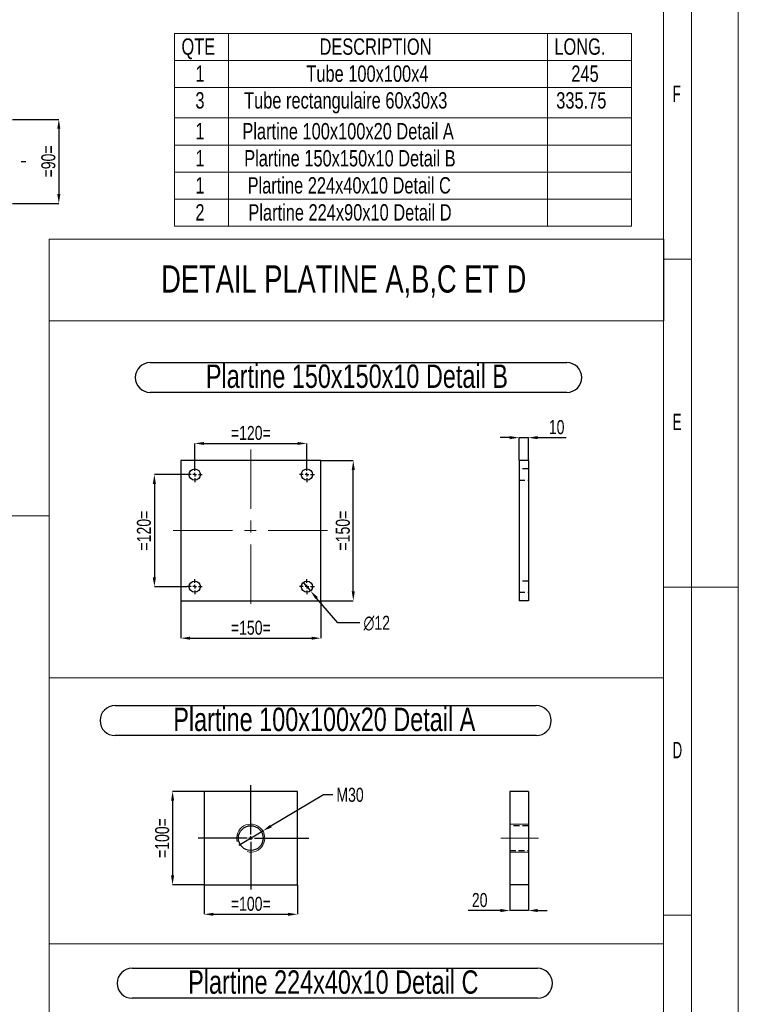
# Model space of a CAD drawing. Header units: millimetres. Extents: x 0 to 841, y 0 to 594.
# Tile 13 of 14: x 687 to 841, y 208 to 418. Entities that reach past the tile are written whole.
import ezdxf

# ---------------------------------------------------------------- set-up
doc = ezdxf.new("R2010")
doc.units = ezdxf.units.MM
doc.header["$PDSIZE"] = -1
doc.linetypes.add('CENTERX2', pattern=[20.32, 12.7, -2.54, 2.54, -2.54])
doc.linetypes.add('HIDDEN', pattern=[1.905, 1.27, -0.635])
for name, color, linetype in [('COTES', 1, 'Continuous'), ('NOTES', 6, 'Continuous'), ('TRAIT-MIXTES', 3, 'CENTERX2'), ('TRAIT-TIRET', 2, 'HIDDEN')]:
    doc.layers.add(name, color=color, linetype=linetype)
doc.layers.add('TRAIT-FORT', color=4, linetype='Continuous', lineweight=25)
doc.styles.add('SLDTEXTSTYLE0', font='TXT', dxfattribs={"width": 0.75})
doc.styles.add('SLDTEXTSTYLE1', font='TXT', dxfattribs={"width": 0.605})
doc.dimstyles.new('SLDDIMSTYLE0', dxfattribs={"dimtxt": 3, "dimasz": 2, "dimexe": 0, "dimexo": 0.0625, "dimgap": 0.75, "dimtad": 1, "dimlfac": 5, "dimrnd": 1e-09, "dimzin": 12, "dimdsep": 46, "dimtxsty": 'SLDTEXTSTYLE0', "dimsah": 1, "dimcen": 0.09, "dimadec": 0, "dimazin": 3, "dimtfac": 1, "dimtofl": 0, "dimtmove": 0, "dimatfit": 3, "dimfxl": 1, "dimfrac": 2, "dimtolj": 1, "dimtzin": 12, "dimarcsym": 0})
doc.dimstyles.new('SLDDIMSTYLE1', dxfattribs={"dimtxt": 3, "dimasz": 2, "dimexe": 0, "dimexo": 0.0625, "dimgap": 0.75, "dimtad": 1, "dimlfac": 5, "dimrnd": 1e-09, "dimzin": 12, "dimdsep": 46, "dimtxsty": 'SLDTEXTSTYLE0', "dimsah": 1, "dimcen": 0.09, "dimadec": 0, "dimazin": 3, "dimtfac": 1, "dimtmove": 0, "dimatfit": 0, "dimfxl": 1, "dimfrac": 2, "dimtolj": 1, "dimtzin": 12, "dimarcsym": 0})
doc.dimstyles.new('SLDDIMSTYLE3', dxfattribs={"dimtxt": 3, "dimasz": 2, "dimexe": 0, "dimexo": 0.0625, "dimgap": 0.75, "dimtad": 0, "dimtih": 1, "dimtoh": 1, "dimlfac": 5, "dimrnd": 1e-09, "dimzin": 12, "dimdsep": 46, "dimtxsty": 'SLDTEXTSTYLE0', "dimblk1": 'NONE', "dimsah": 1, "dimcen": 0, "dimadec": 0, "dimazin": 3, "dimtfac": 1, "dimtmove": 0, "dimatfit": 3, "dimldrblk": 'NONE', "dimfxl": 1, "dimfrac": 2, "dimtolj": 1, "dimtzin": 12, "dimarcsym": 0})
doc.dimstyles.new('SLDDIMSTYLE4', dxfattribs={"dimtxt": 3, "dimasz": 2, "dimexe": 0, "dimexo": 0.0625, "dimgap": 0.75, "dimtad": 0, "dimtih": 1, "dimtoh": 1, "dimlfac": 5, "dimrnd": 1e-09, "dimzin": 12, "dimdsep": 46, "dimtxsty": 'SLDTEXTSTYLE0', "dimblk1": 'NONE', "dimsah": 1, "dimcen": 0, "dimadec": 0, "dimazin": 3, "dimtfac": 1, "dimtmove": 0, "dimatfit": 3, "dimldrblk": 'NONE', "dimfxl": 1, "dimfrac": 2, "dimtolj": 1, "dimtzin": 12, "dimarcsym": 0})

# ---------------------------------------------------------------- blocks, each defined once
blk = doc.blocks.new('SW_TABLEANNOTATION_3')
at = {"color": 0, "linetype": 'Continuous', "lineweight": 18}
for p, q in [((0, 0), (0, -41.29)), ((97.87, 0), (0, 0)), ((11.56, 0), (11.56, -5.79)), ((79.85, 0), (79.85, -5.79)), ((97.87, -41.29), (97.87, 0)), ((0, -5.79), (97.87, -5.79)), ((11.56, -5.79), (11.56, -41.29)), ((79.85, -5.79), (79.85, -41.29)), ((0, -11.59), (97.87, -11.59)), ((0, -18.11), (97.87, -18.11)), ((0, -23.91), (97.87, -23.91)), ((0, -29.7), (97.87, -29.7)), ((0, -35.49), (97.87, -35.49)), ((0, -41.29), (97.87, -41.29))]:
    blk.add_line(p, q, dxfattribs=at)
at = {"color": 0, "linetype": 'Continuous', "lineweight": 18, "char_height": 3.5, "attachment_point": 1, "style": 'SLDTEXTSTYLE0'}
for s, insert in [('QTE', (1.5, -1.09)), ('DESCRIPTION', (31.06, -1.09)), ('LONG.', (81.35, -1.09)), ('1', (4.48, -6.88)), ('Tube 100x100x4', (28.24, -6.88)), ('245', (84.98, -6.88)), ('3', (4.48, -12.6)), ('Tube rectangulaire 60x30x3', (14.91, -12.6)), ('335.75', (81.75, -12.6)), ('Plartine 100x100x20 Detail A', (14.54, -19.2)), ('1', (4.48, -19.2)), ('1', (4.48, -24.99)), ('Plartine 150x150x10 Detail B', (14.93, -24.99)), ('1', (4.48, -30.79)), ('Plartine 224x40x10 Detail C', (15.67, -30.79)), ('2', (4.48, -36.58)), ('Plartine 224x90x10 Detail D', (15.83, -36.58))]:
    blk.add_mtext(s, dxfattribs=dict(at, insert=insert))
blk = doc.blocks.new('_D_20')
at = {"layer": 'COTES', "color": 0, "lineweight": -2, "transparency": 16777216}
for p, q in [((722.95, 321.05), (715.96, 321.05)), ((715.96, 319.05), (715.96, 299.05)), ((722.95, 297.05), (715.96, 297.05))]:
    blk.add_line(p, q, dxfattribs=at)
at = {"layer": 'COTES', "color": 0, "transparency": 16777216}
for points in [[(715.62, 319.05), (716.29, 319.05), (715.96, 321.05)], [(715.62, 299.05), (716.29, 299.05), (715.96, 297.05)]]:
    blk.add_solid(points, dxfattribs=at)
at = {"layer": 'Defpoints', "color": 0, "transparency": 16777216}
for p in [(723.01, 321.05), (715.96, 297.05), (723.01, 297.05)]:
    blk.add_point(p, dxfattribs=at)
at = {"layer": 'COTES', "color": 0, "transparency": 16777216, "insert": (712.21, 309.05), "char_height": 3, "attachment_point": 2, "rotation": 90, "style": 'SLDTEXTSTYLE0'}
blk.add_mtext('\\A1;=120=', dxfattribs=at)
blk = doc.blocks.new('_D_21')
at = {"layer": 'COTES', "color": 0, "lineweight": -2, "transparency": 16777216}
for p, q in [((724.61, 322.71), (724.61, 327.71)), ((726.61, 327.71), (746.61, 327.71)), ((748.61, 322.71), (748.61, 327.71))]:
    blk.add_line(p, q, dxfattribs=at)
at = {"layer": 'COTES', "color": 0, "transparency": 16777216}
for points in [[(726.61, 328.04), (726.61, 327.38), (724.61, 327.71)], [(746.61, 328.04), (746.61, 327.38), (748.61, 327.71)]]:
    blk.add_solid(points, dxfattribs=at)
at = {"layer": 'Defpoints', "color": 0, "transparency": 16777216}
for p in [(748.61, 327.71), (724.61, 322.65), (748.61, 322.65)]:
    blk.add_point(p, dxfattribs=at)
at = {"layer": 'COTES', "color": 0, "transparency": 16777216, "insert": (736.61, 331.46), "char_height": 3, "attachment_point": 2, "style": 'SLDTEXTSTYLE0'}
blk.add_mtext('\\A1;=120=', dxfattribs=at)
blk = doc.blocks.new('_D_22')
at = {"layer": 'COTES', "color": 0, "lineweight": -2, "transparency": 16777216}
for p, q in [((721.61, 293.99), (721.61, 286.02)), ((751.61, 293.99), (751.61, 286.02)), ((723.61, 286.02), (749.61, 286.02))]:
    blk.add_line(p, q, dxfattribs=at)
at = {"layer": 'COTES', "color": 0, "transparency": 16777216}
for points in [[(723.61, 286.35), (723.61, 285.69), (721.61, 286.02)], [(749.61, 286.35), (749.61, 285.69), (751.61, 286.02)]]:
    blk.add_solid(points, dxfattribs=at)
at = {"layer": 'Defpoints', "color": 0, "transparency": 16777216}
for p in [(721.61, 294.05), (751.61, 294.05), (751.61, 286.02)]:
    blk.add_point(p, dxfattribs=at)
at = {"layer": 'COTES', "color": 0, "transparency": 16777216, "insert": (736.61, 289.77), "char_height": 3, "attachment_point": 2, "style": 'SLDTEXTSTYLE0'}
blk.add_mtext('\\A1;=150=', dxfattribs=at)
blk = doc.blocks.new('_D_23')
at = {"layer": 'COTES', "color": 0, "lineweight": -2, "transparency": 16777216}
for p, q in [((751.68, 324.05), (758.55, 324.05)), ((758.55, 296.05), (758.55, 322.05)), ((751.68, 294.05), (758.55, 294.05))]:
    blk.add_line(p, q, dxfattribs=at)
at = {"layer": 'COTES', "color": 0, "transparency": 16777216}
for points in [[(758.22, 322.05), (758.88, 322.05), (758.55, 324.05)], [(758.22, 296.05), (758.88, 296.05), (758.55, 294.05)]]:
    blk.add_solid(points, dxfattribs=at)
at = {"layer": 'Defpoints', "color": 0, "transparency": 16777216}
for p in [(751.61, 324.05), (758.55, 324.05), (751.61, 294.05)]:
    blk.add_point(p, dxfattribs=at)
at = {"layer": 'COTES', "color": 0, "transparency": 16777216, "insert": (754.8, 309.05), "char_height": 3, "attachment_point": 2, "rotation": 90, "style": 'SLDTEXTSTYLE0'}
blk.add_mtext('\\A1;=150=', dxfattribs=at)
blk = doc.blocks.new('_D_24')
at = {"layer": 'COTES', "color": 0, "lineweight": -2, "transparency": 16777216}
for p, q in [((747.84, 297.96), (749.39, 296.14)), ((755.22, 289.32), (750.69, 294.62)), ((759.99, 289.32), (755.22, 289.32))]:
    blk.add_line(p, q, dxfattribs=at)
at = {"layer": 'COTES', "color": 0, "transparency": 16777216}
blk.add_solid([(750.95, 294.83), (750.44, 294.4), (749.39, 296.14)], dxfattribs=at)
at = {"layer": 'Defpoints', "color": 0, "transparency": 16777216}
for p in [(747.84, 297.96), (749.39, 296.14)]:
    blk.add_point(p, dxfattribs=at)
at = {"layer": 'COTES', "color": 0, "transparency": 16777216, "insert": (760.74, 290.82), "char_height": 3, "attachment_point": 1, "style": 'SLDTEXTSTYLE0'}
blk.add_mtext('\\A1;∅12', dxfattribs=at)
blk = doc.blocks.new('_None')
blk = doc.blocks.new('SW_NOTE_15')
at = {"layer": 'NOTES', "color": 0}
for p, q in [((-0.1, 6.88), (89.09, 6.88)), ((89.09, 0.47), (-0.1, 0.47))]:
    blk.add_line(p, q, dxfattribs=at)
for centre, start, end in [((-0.1, 3.67), 90, 270), ((89.09, 3.67), 270, 90)]:
    blk.add_arc(centre, 3.21, start, end, dxfattribs=at)
at = {"layer": 'NOTES', "color": 0, "insert": (44.14, 6.45), "char_height": 5, "attachment_point": 2, "style": 'SLDTEXTSTYLE0'}
blk.add_mtext('Plartine 150x150x10 Detail B', dxfattribs=at)
blk = doc.blocks.new('SW_CENTERMARKSYMBOL_15')
at = {"layer": 'TRAIT-MIXTES', "color": 0}
for p, q in [((-0.8, 0), (-1.6, 0)), ((0, 0), (-0.4, 0)), ((0, 0.8), (0, 1.6)), ((0, 0), (0, 0.4)), ((0, 0), (0, -0.4)), ((0, 0), (0.4, 0)), ((0.8, 0), (1.6, 0)), ((0, -0.8), (0, -1.6))]:
    blk.add_line(p, q, dxfattribs=at)
blk = doc.blocks.new('SW_CENTERMARKSYMBOL_16')
at = {"layer": 'TRAIT-MIXTES', "color": 0}
for p, q in [((-0.8, 0), (-1.6, 0)), ((0, 0), (-0.4, 0)), ((0, 0.8), (0, 1.6)), ((0, 0), (0, 0.4)), ((0, 0), (0, -0.4)), ((0, 0), (0.4, 0)), ((0.8, 0), (1.6, 0)), ((0, -0.8), (0, -1.6))]:
    blk.add_line(p, q, dxfattribs=at)
blk = doc.blocks.new('SW_CENTERMARKSYMBOL_17')
at = {"layer": 'TRAIT-MIXTES', "color": 0}
for p, q in [((-0.8, 0), (-1.6, 0)), ((0, 0), (-0.4, 0)), ((0, 0.8), (0, 1.6)), ((0, 0), (0, 0.4)), ((0, 0), (0, -0.4)), ((0, 0), (0.4, 0)), ((0.8, 0), (1.6, 0)), ((0, -0.8), (0, -1.6))]:
    blk.add_line(p, q, dxfattribs=at)
blk = doc.blocks.new('SW_CENTERMARKSYMBOL_18')
at = {"layer": 'TRAIT-MIXTES', "color": 0}
for p, q in [((-0.8, 0), (-1.6, 0)), ((0, 0), (-0.4, 0)), ((0, 0.8), (0, 1.6)), ((0, 0), (0, 0.4)), ((0, 0), (0, -0.4)), ((0, 0), (0.4, 0)), ((0.8, 0), (1.6, 0)), ((0, -0.8), (0, -1.6))]:
    blk.add_line(p, q, dxfattribs=at)
blk = doc.blocks.new('_D_25')
at = {"layer": 'COTES', "color": 0, "lineweight": -2, "transparency": 16777216}
for p, q in [((726.54, 253.23), (719.86, 253.23)), ((719.86, 251.23), (719.86, 235.23)), ((726.54, 233.23), (719.86, 233.23))]:
    blk.add_line(p, q, dxfattribs=at)
at = {"layer": 'COTES', "color": 0, "transparency": 16777216}
for points in [[(719.53, 251.23), (720.2, 251.23), (719.86, 253.23)], [(719.53, 235.23), (720.2, 235.23), (719.86, 233.23)]]:
    blk.add_solid(points, dxfattribs=at)
at = {"layer": 'Defpoints', "color": 0, "transparency": 16777216}
for p in [(726.6, 253.23), (719.86, 233.23), (726.6, 233.23)]:
    blk.add_point(p, dxfattribs=at)
at = {"layer": 'COTES', "color": 0, "transparency": 16777216, "insert": (716.11, 243.23), "char_height": 3, "attachment_point": 2, "rotation": 90, "style": 'SLDTEXTSTYLE0'}
blk.add_mtext('\\A1;=100=', dxfattribs=at)
blk = doc.blocks.new('_D_26')
at = {"layer": 'COTES', "color": 0, "lineweight": -2, "transparency": 16777216}
for p, q in [((726.6, 233.16), (726.6, 226.91)), ((746.6, 233.16), (746.6, 226.91)), ((728.6, 226.91), (744.6, 226.91))]:
    blk.add_line(p, q, dxfattribs=at)
at = {"layer": 'COTES', "color": 0, "transparency": 16777216}
for points in [[(728.6, 227.24), (728.6, 226.58), (726.6, 226.91)], [(744.6, 227.24), (744.6, 226.58), (746.6, 226.91)]]:
    blk.add_solid(points, dxfattribs=at)
at = {"layer": 'Defpoints', "color": 0, "transparency": 16777216}
for p in [(726.6, 233.23), (746.6, 233.23), (746.6, 226.91)]:
    blk.add_point(p, dxfattribs=at)
at = {"layer": 'COTES', "color": 0, "transparency": 16777216, "insert": (736.6, 230.66), "char_height": 3, "attachment_point": 2, "style": 'SLDTEXTSTYLE0'}
blk.add_mtext('\\A1;=100=', dxfattribs=at)
blk = doc.blocks.new('_D_27')
at = {"layer": 'COTES', "color": 0, "lineweight": -2, "transparency": 16777216}
for p, q in [((752.18, 252.49), (740.9, 245.78)), ((754.18, 252.49), (752.18, 252.49)), ((734.02, 241.69), (739.18, 244.76))]:
    blk.add_line(p, q, dxfattribs=at)
at = {"layer": 'COTES', "color": 0, "transparency": 16777216}
blk.add_solid([(740.73, 246.07), (741.07, 245.5), (739.18, 244.76)], dxfattribs=at)
at = {"layer": 'Defpoints', "color": 0, "transparency": 16777216}
for p in [(739.18, 244.76), (734.02, 241.69)]:
    blk.add_point(p, dxfattribs=at)
at = {"layer": 'COTES', "color": 0, "transparency": 16777216, "insert": (754.93, 253.99), "char_height": 3, "attachment_point": 1, "style": 'SLDTEXTSTYLE0'}
blk.add_mtext('\\A1;M30', dxfattribs=at)
blk = doc.blocks.new('SW_NOTE_16')
at = {"layer": 'NOTES', "color": 0}
for p, q in [((-0.11, 6.89), (90.08, 6.89)), ((90.08, 0.47), (-0.11, 0.47))]:
    blk.add_line(p, q, dxfattribs=at)
for centre, start, end in [((-0.11, 3.68), 90, 270), ((90.08, 3.68), 270, 90)]:
    blk.add_arc(centre, 3.21, start, end, dxfattribs=at)
at = {"layer": 'NOTES', "color": 0, "insert": (44.69, 6.45), "char_height": 5, "attachment_point": 2, "style": 'SLDTEXTSTYLE0'}
blk.add_mtext('Plartine 100x100x20 Detail A', dxfattribs=at)
blk = doc.blocks.new('SW_CENTERMARKSYMBOL_19')
at = {"layer": 'TRAIT-MIXTES', "color": 0}
for p, q in [((0, 0.8), (0, 11.31)), ((-0.8, 0), (-11.24, 0)), ((0, 0), (-0.4, 0)), ((0, 0), (0, 0.4)), ((0, 0), (0, -0.4)), ((0, 0), (0.4, 0)), ((0.8, 0), (12.43, 0)), ((0, -0.8), (0, -10.97))]:
    blk.add_line(p, q, dxfattribs=at)
blk = doc.blocks.new('SW_NOTE_17')
at = {"layer": 'NOTES', "color": 0}
for p, q in [((-0.11, 6.89), (86.68, 6.89)), ((86.68, 0.47), (-0.11, 0.47))]:
    blk.add_line(p, q, dxfattribs=at)
for centre, start, end in [((-0.11, 3.68), 90, 270), ((86.68, 3.68), 270, 90)]:
    blk.add_arc(centre, 3.21, start, end, dxfattribs=at)
at = {"layer": 'NOTES', "color": 0, "insert": (42.97, 6.45), "char_height": 5, "attachment_point": 2, "style": 'SLDTEXTSTYLE0'}
blk.add_mtext('Plartine 224x40x10 Detail C', dxfattribs=at)
blk = doc.blocks.new('_D_43')
at = {"layer": 'COTES', "color": 0, "lineweight": -2, "transparency": 16777216}
for p, q in [((685.56, 397.08), (695.5, 397.08)), ((695.5, 395.08), (695.5, 381.08)), ((685.56, 379.08), (695.5, 379.08))]:
    blk.add_line(p, q, dxfattribs=at)
at = {"layer": 'COTES', "color": 0, "transparency": 16777216}
for points in [[(695.17, 395.08), (695.83, 395.08), (695.5, 397.08)], [(695.17, 381.08), (695.83, 381.08), (695.5, 379.08)]]:
    blk.add_solid(points, dxfattribs=at)
at = {"layer": 'Defpoints', "color": 0, "transparency": 16777216}
for p in [(685.5, 397.08), (685.5, 379.08), (695.5, 379.08)]:
    blk.add_point(p, dxfattribs=at)
at = {"layer": 'COTES', "color": 0, "transparency": 16777216, "insert": (691.75, 388.08), "char_height": 3, "attachment_point": 2, "rotation": 90, "style": 'SLDTEXTSTYLE0'}
blk.add_mtext('\\A1;=90=', dxfattribs=at)
blk = doc.blocks.new('SW_CENTERMARKSYMBOL_37')
at = {"layer": 'TRAIT-MIXTES', "color": 0}
for p, q in [((0, 0.8), (0, 20.6)), ((-0.8, 0), (-60.74, 0)), ((0, 0), (-0.4, 0)), ((0, 0), (0, 0.4)), ((0, 0), (0, -0.4)), ((0, 0), (0.4, 0)), ((0.8, 0), (62.77, 0)), ((0, -0.8), (0, -62.1))]:
    blk.add_line(p, q, dxfattribs=at)
blk = doc.blocks.new('_D_116')
at = {"layer": 'COTES', "color": 0, "lineweight": -2, "transparency": 16777216}
for p, q in [((792.04, 328.95), (790.04, 328.95)), ((794.04, 324.11), (794.04, 328.95)), ((794.04, 328.95), (796.04, 328.95)), ((796.04, 324.11), (796.04, 328.95)), ((798.04, 328.95), (804.17, 328.95))]:
    blk.add_line(p, q, dxfattribs=at)
at = {"layer": 'COTES', "color": 0, "transparency": 16777216}
for points in [[(792.04, 329.29), (792.04, 328.62), (794.04, 328.95)], [(798.04, 329.29), (798.04, 328.62), (796.04, 328.95)]]:
    blk.add_solid(points, dxfattribs=at)
at = {"layer": 'Defpoints', "color": 0, "transparency": 16777216}
for p in [(794.04, 328.95), (794.04, 324.05), (796.04, 324.05)]:
    blk.add_point(p, dxfattribs=at)
at = {"layer": 'COTES', "color": 0, "transparency": 16777216, "insert": (802.1, 332.7), "char_height": 3, "attachment_point": 2, "style": 'SLDTEXTSTYLE0'}
blk.add_mtext('\\A1;10', dxfattribs=at)
blk = doc.blocks.new('_D_117')
at = {"layer": 'COTES', "color": 0, "lineweight": -2, "transparency": 16777216}
for p, q in [((792.06, 233.16), (792.06, 227.72)), ((796.06, 233.16), (796.06, 227.72)), ((790.06, 227.72), (783.18, 227.72)), ((796.06, 227.72), (792.06, 227.72)), ((798.06, 227.72), (800.06, 227.72))]:
    blk.add_line(p, q, dxfattribs=at)
at = {"layer": 'COTES', "color": 0, "transparency": 16777216}
for points in [[(790.06, 228.06), (790.06, 227.39), (792.06, 227.72)], [(798.06, 228.06), (798.06, 227.39), (796.06, 227.72)]]:
    blk.add_solid(points, dxfattribs=at)
at = {"layer": 'Defpoints', "color": 0, "transparency": 16777216}
for p in [(792.06, 233.23), (796.06, 233.23), (792.06, 227.72)]:
    blk.add_point(p, dxfattribs=at)
at = {"layer": 'COTES', "color": 0, "transparency": 16777216, "insert": (785.62, 231.47), "char_height": 3, "attachment_point": 2, "style": 'SLDTEXTSTYLE0'}
blk.add_mtext('\\A1;20', dxfattribs=at)

msp = doc.modelspace()

# ---------------------------------------------------------------- linework, layer by layer
at = {"lineweight": 18}
for p, q in [((841.001, -0.0569), (841.001, 593.9431)), ((831.001, 9.9431), (831.001, 583.9431)), ((825.001, 15.9431), (825.001, 577.9431)), ((693.4508, 353.9891), (693.4508, 371.4608)), ((693.4508, 371.4608), (825.0417, 371.4608)), ((825.0417, 353.9891), (825.0417, 371.4608)), ((831.001, 367.1931), (825.001, 367.1931)), ((693.4508, 312.1982), (693.4508, 353.9891)), ((693.4508, 353.9891), (825.0417, 353.9891)), ((693.4508, 353.9891), (825.0417, 353.9891)), ((285.6806, 312.1982), (693.4508, 312.1982)), ((693.4508, 312.1982), (693.4508, 16.2394)), ((831.001, 296.9431), (825.001, 296.9431)), ((841.001, 296.9431), (831.001, 296.9431)), ((825.0417, 277.5048), (693.4508, 277.5048)), ((796.0579, 246.2263), (792.0579, 246.2263)), ((796.0579, 240.2263), (792.0579, 240.2263)), ((831.001, 226.6931), (825.001, 226.6931)), ((825.0417, 220.5718), (693.4508, 220.5718))]:
    msp.add_line(p, q, dxfattribs=at)
msp.add_arc((736.5989, 243.2263), 3, 255, 195, dxfattribs=at)
at = {"layer": 'TRAIT-FORT', "lineweight": 25}
for p, q in [((751.6145, 324.052), (721.6145, 324.052)), ((721.6145, 324.052), (721.6145, 294.052)), ((751.6145, 294.052), (751.6145, 324.052)), ((794.0404, 324.052), (794.0404, 294.052)), ((796.0404, 324.052), (794.0404, 324.052)), ((796.0404, 324.052), (796.0404, 294.052)), ((721.6145, 294.052), (751.6145, 294.052)), ((796.0404, 294.052), (794.0404, 294.052)), ((746.5989, 253.2263), (726.5989, 253.2263)), ((726.5989, 253.2263), (726.5989, 233.2263)), ((746.5989, 233.2263), (746.5989, 253.2263)), ((796.0579, 253.2263), (792.0579, 253.2263)), ((792.0579, 253.2263), (792.0579, 233.2263)), ((796.0579, 253.2263), (796.0579, 233.2263)), ((726.5989, 233.2263), (746.5989, 233.2263)), ((796.0579, 233.2263), (792.0579, 233.2263))]:
    msp.add_line(p, q, dxfattribs=at)
for centre, radius in [((724.6145, 321.052), 1.2), ((748.6145, 321.052), 1.2), ((724.6145, 297.052), 1.2), ((748.6145, 297.052), 1.2), ((736.5989, 243.2263), 2.65)]:
    msp.add_circle(centre, radius, dxfattribs=at)
at = {"layer": 'TRAIT-MIXTES', "lineweight": 18}
for p, q in [((736.6145, 326.4208), (736.6145, 292.4614)), ((720.0028, 309.052), (753.1839, 309.052)), ((790.1549, 243.2263), (798.2127, 243.2263))]:
    msp.add_line(p, q, dxfattribs=at)
at = {"layer": 'TRAIT-TIRET'}
for p, q in [((796.0404, 322.252), (794.0404, 322.252)), ((794.0404, 319.852), (796.0404, 319.852)), ((796.0404, 298.252), (794.0404, 298.252)), ((794.0404, 295.852), (796.0404, 295.852)), ((796.0579, 245.8763), (792.0579, 245.8763)), ((792.0579, 240.5763), (796.0579, 240.5763))]:
    msp.add_line(p, q, dxfattribs=at)

# ---------------------------------------------------------------- block references
at = {"lineweight": 18}
msp.add_blockref('SW_TABLEANNOTATION_3', (720.264, 415.5027), dxfattribs=at)
at = {"layer": 'NOTES'}
for name, p in [('SW_NOTE_15', (715.1908, 338.1542)), ('SW_NOTE_16', (707.6536, 264.6906)), ('SW_NOTE_17', (711.3073, 208.462))]:
    msp.add_blockref(name, p, dxfattribs=at)
at = {"layer": 'TRAIT-MIXTES'}
for name, p in [('SW_CENTERMARKSYMBOL_37', (625.7, 388.0835)), ('SW_CENTERMARKSYMBOL_17', (724.6145, 321.052)), ('SW_CENTERMARKSYMBOL_18', (748.6145, 321.052)), ('SW_CENTERMARKSYMBOL_16', (724.6145, 297.052)), ('SW_CENTERMARKSYMBOL_15', (748.6145, 297.052)), ('SW_CENTERMARKSYMBOL_19', (736.5989, 243.2263))]:
    msp.add_blockref(name, p, dxfattribs=at)

# ---------------------------------------------------------------- texts
at = {"layer": 'NOTES', "attachment_point": 1}
for s, insert, char_height, style in [('F', (826.9344, 404.3187), 3.5, 'SLDTEXTSTYLE1'), ('DETAIL PLATINE A,B,C ET D', (717.4254, 365.8286), 5.820833, 'SLDTEXTSTYLE0'), ('E', (826.9344, 334.0687), 3.5, 'SLDTEXTSTYLE1'), ('D', (826.9344, 263.8187), 3.5, 'SLDTEXTSTYLE1')]:
    msp.add_mtext(s, dxfattribs=dict(at, insert=insert, char_height=char_height, style=style))

# ---------------------------------------------------------------- dimensions: what is measured, and where the dimension line sits
at = {"layer": 'COTES'}
for base, p1, p2, picture, middle in [((695.5, 379.0835), (685.5, 397.0835), (685.5, 379.0835), '_D_43', (695.5, 388.0835)), ((758.5513, 324.052), (751.6145, 294.052), (751.6145, 324.052), '_D_23', (758.5513, 309.052)), ((715.9562, 297.052), (723.0145, 321.052), (723.0145, 297.052), '_D_20', (715.9562, 309.052)), ((719.8629, 233.2263), (726.5989, 253.2263), (726.5989, 233.2263), '_D_25', (719.8629, 243.2263))]:
    dim = msp.add_linear_dim(base=base, p1=p1, p2=p2, angle=90, text='=<>=', dimstyle='SLDDIMSTYLE0', dxfattribs=at)
    dim.commit()
    dim.dimension.update_dxf_attribs({"geometry": picture, "text_midpoint": middle, "dimtype": 160})
for base, p1, p2, picture, middle in [((748.6145, 327.7088), (724.6145, 322.652), (748.6145, 322.652), '_D_21', (736.6145, 327.7088)), ((751.6145, 286.02), (721.6145, 294.052), (751.6145, 294.052), '_D_22', (736.6145, 286.02)), ((746.5989, 226.9093), (726.5989, 233.2263), (746.5989, 233.2263), '_D_26', (736.5989, 226.9093))]:
    dim = msp.add_linear_dim(base=base, p1=p1, p2=p2, text='=<>=', dimstyle='SLDDIMSTYLE0', dxfattribs=at)
    dim.commit()
    dim.dimension.update_dxf_attribs({"geometry": picture, "text_midpoint": middle, "dimtype": 160})
for base, p1, p2, picture, middle in [((794.0404, 328.953), (796.0404, 324.052), (794.0404, 324.052), '_D_116', (802.1029, 328.953)), ((792.0579, 227.7233), (796.0579, 233.2263), (792.0579, 233.2263), '_D_117', (785.6204, 227.7233))]:
    dim = msp.add_linear_dim(base=base, p1=p1, p2=p2, dimstyle='SLDDIMSTYLE1', dxfattribs=at)
    dim.commit()
    dim.dimension.update_dxf_attribs({"geometry": picture, "text_midpoint": middle, "dimtype": 160})
dim = msp.add_diameter_dim_2p(p1=(747.8352, 297.9645), p2=(749.3938, 296.1394), dimstyle='SLDDIMSTYLE3', dxfattribs=at)
dim.commit()
dim.dimension.update_dxf_attribs({"geometry": '_D_24', "text_midpoint": (763.3654, 289.3217), "dimtype": 163})
dim = msp.add_diameter_dim_2p(p1=(734.0206, 241.6926), p2=(739.1772, 244.7599), text='M30', dimstyle='SLDDIMSTYLE4', override={"dimpost": '<>'}, dxfattribs=at)
dim.commit()
dim.dimension.update_dxf_attribs({"geometry": '_D_27', "text_midpoint": (757.7429, 252.4947), "dimtype": 163})

doc.saveas('drawing.dxf')
